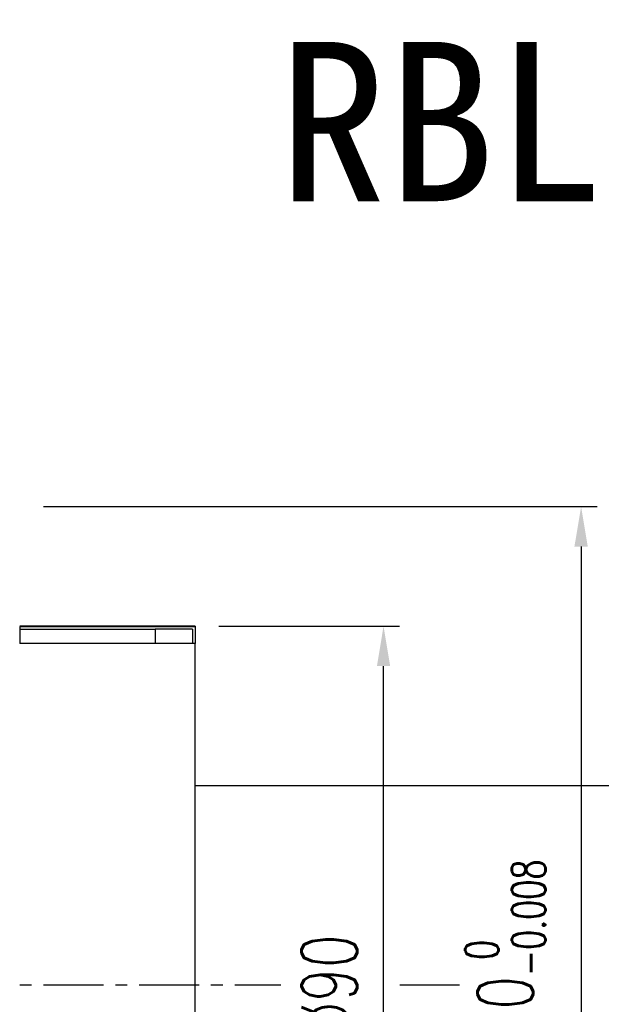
# Model space of a CAD drawing. Header units: millimetres. Extents: x -115 to 753, y -125 to 121.
# Tile 48 of 96: x 279 to 352, y -2 to 121. Entities that reach past the tile are written whole.
import ezdxf
from ezdxf.enums import TextEntityAlignment as Align

# ---------------------------------------------------------------- set-up
doc = ezdxf.new("R2010")
doc.units = ezdxf.units.MM
doc.linetypes.add('CENTER', pattern=[2, 1.25, -0.25, 0.25, -0.25])
for name, color, linetype in [('CHA', 7, 'Continuous'), ('CL', 1, 'CENTER'), ('DIM', 4, 'Continuous'), ('OUT', 3, 'Continuous')]:
    doc.layers.add(name, color=color, linetype=linetype)
doc.styles.add('DIM-7', font='SIMPLEX.shx', dxfattribs={"width": 0.7, "bigfont": 'chineset.shx'})
doc.styles.add('T', font='kaiu.ttf')
doc.dimstyles.new('CNS', dxfattribs={"dimtxt": 3.5, "dimasz": 2.5, "dimexe": 1, "dimexo": 1.5, "dimgap": 0.09, "dimtad": 0, "dimdsep": 46, "dimtxsty": 'DIM-7', "dimcen": 0.09, "dimclrd": 1, "dimclre": 1, "dimclrt": 4, "dimadec": 0, "dimazin": 0, "dimtfac": 1, "dimtix": 1, "dimtmove": 2, "dimatfit": 3, "dimfxl": 1, "dimtvp": 0.971429, "dimtolj": 1, "dimarcsym": 0})

# ---------------------------------------------------------------- blocks, each defined once
blk = doc.blocks.new('*D10')
at = {"layer": 'DEFPOINTS', "color": 0}
for p in [(301, 45), (324.65, 45), (301, -45)]:
    blk.add_point(p, dxfattribs=at)
at = {"layer": 'DIM', "color": 0, "lineweight": -2}
for p, q in [((304, 45), (326.65, 45)), ((324.65, -40), (324.65, 40)), ((304, -45), (326.65, -45))]:
    blk.add_line(p, q, dxfattribs=at)
at = {"layer": 'DIM', "color": 0}
for points in [[(323.82, 40), (325.48, 40), (324.65, 45)], [(323.82, -40), (325.48, -40), (324.65, -45)]]:
    blk.add_solid(points, dxfattribs=at)
at = {"layer": 'DIM', "color": 0, "insert": (317.85, 0), "char_height": 7, "attachment_point": 5, "rotation": 90, "style": 'DIM-7'}
blk.add_mtext('\\A1;%%C90', dxfattribs=at)
blk = doc.blocks.new('*D11')
at = {"layer": 'DEFPOINTS', "color": 0}
for p in [(279, 60), (279, -60), (349.44, -60)]:
    blk.add_point(p, dxfattribs=at)
at = {"layer": 'DIM', "color": 0, "lineweight": -2}
for p, q in [((282, 60), (351.44, 60)), ((349.44, 55), (349.44, -55)), ((282, -60), (351.44, -60))]:
    blk.add_line(p, q, dxfattribs=at)
at = {"layer": 'DIM', "color": 0}
for points in [[(348.6, 55), (350.27, 55), (349.44, 60)], [(348.6, -55), (350.27, -55), (349.44, -60)]]:
    blk.add_solid(points, dxfattribs=at)
at = {"layer": 'DIM', "color": 0, "insert": (339.92, 0), "char_height": 7, "attachment_point": 5, "rotation": 90, "style": 'DIM-7'}
blk.add_mtext('\\A1;%%C120{\\H4.200000;\\S 0^ -0.008;}', dxfattribs=at)

msp = doc.modelspace()

# ---------------------------------------------------------------- linework, layer by layer
at = {"layer": 'CL', "color": 0, "ltscale": 6}
for p, q in [((174, 0), (311.77, 0)), ((326.686, 0), (334.598, 0))]:
    msp.add_line(p, q, dxfattribs=at)
at = {"layer": 'OUT', "color": 0}
for p, q in [((301, 45), (279, 45)), ((279, 44.978), (301, 44.978)), ((279, 44.978), (279, 42.833)), ((279, 44.637), (296, 44.637)), ((296, 44.637), (296, 42.833)), ((300.7, 44.637), (296, 44.637)), ((296, 44.637), (296, 42.833)), ((300.7, 44.637), (300.7, 42.833)), ((301, 45), (301, 44.978)), ((301, 44.978), (301, 42.833)), ((301, 42.833), (279, 42.833)), ((301, -45), (301, 42.833))]:
    msp.add_line(p, q, dxfattribs=at)
at = {"layer": 'OUT', "color": 7}
msp.add_line((301, 25), (400.401, 25), dxfattribs=at)

# ---------------------------------------------------------------- texts
at = {"layer": 'CHA', "style": 'T'}
msp.add_text('RBLY5050', height=20, dxfattribs=at).set_placement((365.86, 108.173), align=Align.MIDDLE)

# ---------------------------------------------------------------- dimensions: what is measured, and where the dimension line sits
at = {"layer": 'DIM', "color": 0}
for base, p1, p2, override, picture, middle in [((349.436, -60), (278.999, 60), (278.999, -60), {"dimscale": 2, "dimclrd": 0, "dimclre": 0, "dimclrt": 0, "dimtol": 1, "dimtm": 0.008, "dimtfac": 0.6, "dimtdec": 3}, '*D11', (339.916, 0)), ((324.652, 45), (301, -45), (301, 45), {"dimscale": 2, "dimclrd": 0, "dimclre": 0, "dimclrt": 0}, '*D10', (317.852, 0))]:
    dim = msp.add_linear_dim(base=base, p1=p1, p2=p2, angle=90, text='%%C<>', dimstyle='CNS', override=override, dxfattribs=at)
    dim.commit()
    dim.dimension.update_dxf_attribs({"geometry": picture, "text_midpoint": middle})

doc.saveas('drawing.dxf')
